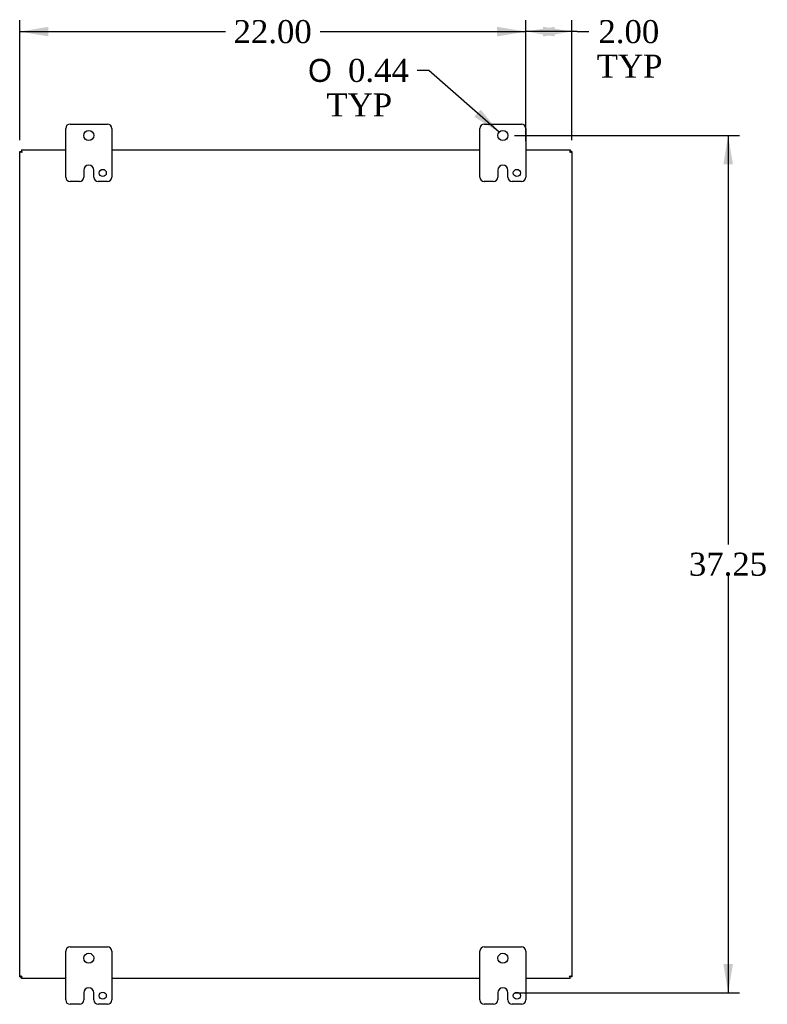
# Model space of a CAD drawing. Header units: inches. Extents: x 1 to 240, y -1 to 159.
# Tile 7 of 9: x 151 to 183, y 69 to 112. Entities that reach past the tile are written whole.
import ezdxf
from ezdxf.enums import TextEntityAlignment as Align

# ---------------------------------------------------------------- set-up
doc = ezdxf.new("R2010")
doc.units = ezdxf.units.IN
doc.header["$MEASUREMENT"] = 0
for name, color, linetype in [('COM55391', 7, 'Continuous'), ('Default', 7, 'Continuous'), ('FET07752', 7, 'Continuous')]:
    doc.layers.add(name, color=color, linetype=linetype)
doc.styles.add('SEACAD_Solid_Edge_ANSI1_Symbols', font='txt')
doc.styles.add('SEACAD_Times_New_Roman', font='times.ttf')
doc.dimstyles.new('HAMMOND_(STH_-_240x160)', dxfattribs={"dimtxt": 1, "dimasz": 1.25, "dimexe": 0.5, "dimexo": 0.5, "dimgap": 0.25, "dimtad": 0, "dimtih": 1, "dimtoh": 1, "dimzin": 0, "dimdsep": 46, "dimtxsty": 'SEACAD_Times_New_Roman', "dimblk1": '_SE_FILLED', "dimblk2": '_SE_FILLED', "dimsah": 1, "dimcen": 0.5, "dimadec": 0, "dimazin": 0, "dimtfac": 0.8, "dimtofl": 0, "dimtmove": 0, "dimatfit": 3, "dimfxl": 1, "dimtolj": 1, "dimtzin": 0, "dimarcsym": 0})

# ---------------------------------------------------------------- blocks, each defined once
blk = doc.blocks.new('SE2')
at = {"layer": 'COM55391', "color": 7, "linetype": 'Continuous'}
for p, q in [((150.794, 105.969), (150.799, 105.969)), ((150.794, 70.114), (150.794, 105.969)), ((150.799, 105.969), (150.866, 105.969)), ((150.866, 106.041), (152.794, 106.041)), ((150.866, 106.041), (150.866, 106.037)), ((150.866, 106.037), (150.866, 105.969)), ((150.866, 105.969), (150.868, 105.968)), ((150.866, 105.969), (150.868, 105.968)), ((150.869, 105.967), (150.902, 105.933)), ((150.869, 105.967), (150.902, 105.933)), ((154.794, 106.041), (170.794, 106.041)), ((172.794, 106.041), (174.722, 106.041)), ((174.72, 105.967), (174.686, 105.933)), ((174.72, 105.967), (174.686, 105.933)), ((174.722, 105.969), (174.72, 105.968)), ((174.722, 105.969), (174.72, 105.968)), ((174.722, 106.041), (174.722, 106.037)), ((174.722, 106.037), (174.722, 105.969)), ((174.789, 105.969), (174.722, 105.969)), ((174.794, 105.969), (174.789, 105.969)), ((174.794, 105.969), (174.794, 70.114)), ((150.794, 70.114), (150.799, 70.114)), ((150.799, 70.114), (150.866, 70.114)), ((150.866, 70.113), (150.868, 70.115)), ((150.866, 70.114), (150.868, 70.115)), ((150.866, 70.046), (150.866, 70.113)), ((150.866, 70.041), (150.866, 70.046)), ((152.794, 70.041), (150.866, 70.041)), ((150.869, 70.116), (150.902, 70.149)), ((150.869, 70.116), (150.902, 70.149)), ((170.794, 70.041), (154.794, 70.041)), ((174.722, 70.041), (172.794, 70.041)), ((174.72, 70.116), (174.686, 70.149)), ((174.72, 70.116), (174.686, 70.149)), ((174.722, 70.113), (174.72, 70.115)), ((174.722, 70.114), (174.72, 70.115)), ((174.789, 70.114), (174.722, 70.114)), ((174.722, 70.046), (174.722, 70.113)), ((174.722, 70.041), (174.722, 70.046)), ((174.794, 70.114), (174.789, 70.114))]:
    blk.add_line(p, q, dxfattribs=at)
for points in [[(150.799, 105.969), (150.8, 105.965), (150.801, 105.962), (150.804, 105.957), (150.806, 105.955), (150.81, 105.952), (150.813, 105.951), (150.818, 105.95), (150.821, 105.949), (150.831, 105.949), (150.839, 105.95), (150.85, 105.954), (150.854, 105.956), (150.862, 105.961), (150.865, 105.963), (150.869, 105.967)], [(150.869, 105.967), (150.872, 105.97), (150.875, 105.974), (150.879, 105.981), (150.881, 105.985), (150.884, 105.993), (150.885, 105.997), (150.886, 106.004), (150.887, 106.008), (150.886, 106.017), (150.885, 106.023), (150.88, 106.03), (150.878, 106.032), (150.873, 106.035), (150.87, 106.036), (150.866, 106.037)], [(174.722, 106.037), (174.718, 106.036), (174.715, 106.035), (174.71, 106.032), (174.708, 106.03), (174.705, 106.025), (174.704, 106.023), (174.702, 106.017), (174.702, 106.014), (174.701, 106.004), (174.703, 105.997), (174.707, 105.985), (174.709, 105.981), (174.713, 105.974), (174.716, 105.97), (174.72, 105.967)], [(174.72, 105.967), (174.723, 105.963), (174.726, 105.961), (174.734, 105.956), (174.738, 105.954), (174.746, 105.951), (174.749, 105.95), (174.757, 105.949), (174.76, 105.949), (174.77, 105.949), (174.776, 105.951), (174.782, 105.955), (174.784, 105.957), (174.787, 105.962), (174.788, 105.965), (174.789, 105.969)], [(150.869, 70.116), (150.865, 70.12), (150.862, 70.122), (150.854, 70.127), (150.85, 70.129), (150.843, 70.131), (150.839, 70.132), (150.831, 70.134), (150.828, 70.134), (150.818, 70.134), (150.812, 70.132), (150.806, 70.128), (150.804, 70.126), (150.801, 70.121), (150.8, 70.118), (150.799, 70.114)], [(150.866, 70.046), (150.87, 70.047), (150.873, 70.048), (150.878, 70.051), (150.88, 70.053), (150.883, 70.058), (150.884, 70.06), (150.886, 70.066), (150.886, 70.069), (150.887, 70.079), (150.885, 70.086), (150.881, 70.098), (150.879, 70.102), (150.875, 70.109), (150.872, 70.113), (150.869, 70.116)], [(174.72, 70.116), (174.716, 70.113), (174.713, 70.109), (174.709, 70.102), (174.707, 70.098), (174.704, 70.09), (174.703, 70.086), (174.702, 70.079), (174.702, 70.075), (174.702, 70.065), (174.703, 70.06), (174.708, 70.053), (174.71, 70.051), (174.715, 70.048), (174.718, 70.047), (174.722, 70.046)], [(174.789, 70.114), (174.788, 70.118), (174.787, 70.121), (174.784, 70.126), (174.782, 70.128), (174.778, 70.131), (174.775, 70.132), (174.77, 70.133), (174.767, 70.134), (174.757, 70.134), (174.749, 70.133), (174.738, 70.129), (174.734, 70.127), (174.726, 70.122), (174.723, 70.12), (174.72, 70.116)]]:
    blk.add_open_spline(points, degree=3, knots=[0, 0, 0, 0, 0.125, 0.125, 0.25, 0.25, 0.375, 0.375, 0.5, 0.5, 0.75, 0.75, 0.875, 0.875, 1, 1, 1, 1], dxfattribs=at)
at = {"layer": 'FET07752', "color": 7, "linetype": 'Continuous'}
for p, q in [((152.794, 104.854), (152.794, 106.979)), ((152.982, 107.166), (154.607, 107.166)), ((154.794, 106.979), (154.794, 104.854)), ((170.794, 104.854), (170.794, 106.979)), ((170.982, 107.166), (172.607, 107.166)), ((172.794, 106.979), (172.794, 104.854)), ((153.795, 105.384), (153.794, 105.384)), ((171.795, 105.384), (171.794, 105.384)), ((153.576, 105.166), (153.576, 104.854)), ((154.013, 104.854), (154.013, 105.166)), ((171.576, 105.166), (171.576, 104.854)), ((172.013, 104.854), (172.013, 105.166)), ((153.389, 104.666), (152.982, 104.666)), ((154.607, 104.666), (154.2, 104.666)), ((171.389, 104.666), (170.982, 104.666)), ((172.607, 104.666), (172.2, 104.666)), ((152.794, 69.104), (152.794, 71.229)), ((152.982, 71.416), (154.607, 71.416)), ((154.794, 71.229), (154.794, 69.104)), ((170.794, 69.104), (170.794, 71.229)), ((170.982, 71.416), (172.607, 71.416)), ((172.794, 71.229), (172.794, 69.104)), ((153.576, 69.416), (153.576, 69.104)), ((153.795, 69.634), (153.794, 69.634)), ((154.013, 69.104), (154.013, 69.416)), ((171.576, 69.416), (171.576, 69.104)), ((171.795, 69.634), (171.794, 69.634)), ((172.013, 69.104), (172.013, 69.416)), ((153.389, 68.916), (152.982, 68.916)), ((154.607, 68.916), (154.2, 68.916)), ((171.389, 68.916), (170.982, 68.916)), ((172.607, 68.916), (172.2, 68.916))]:
    blk.add_line(p, q, dxfattribs=at)
for centre, radius in [((153.794, 106.666), 0.219), ((171.794, 106.666), 0.219), ((154.403, 105.041), 0.156), ((172.403, 105.041), 0.156), ((153.794, 70.916), 0.219), ((171.794, 70.916), 0.219), ((154.403, 69.291), 0.156), ((172.403, 69.291), 0.156)]:
    blk.add_circle(centre, radius, dxfattribs=at)
for centre, radius, start, end in [((152.982, 106.979), 0.188, 90, 180), ((154.607, 106.979), 0.188, 0, 90), ((170.982, 106.979), 0.188, 90, 180), ((172.607, 106.979), 0.187, 0, 90), ((153.794, 105.166), 0.218, 90, 180), ((153.795, 105.166), 0.218, 0, 90), ((171.794, 105.166), 0.218, 90, 180), ((171.795, 105.166), 0.218, 0, 90), ((152.982, 104.854), 0.188, 180, 270), ((153.389, 104.854), 0.188, 270, 0), ((154.2, 104.854), 0.188, 180, 270), ((154.607, 104.854), 0.188, 270, 0), ((170.982, 104.854), 0.188, 180, 270), ((171.389, 104.854), 0.188, 270, 0), ((172.2, 104.854), 0.188, 180, 270), ((172.607, 104.854), 0.188, 270, 0), ((152.982, 71.229), 0.188, 90, 180), ((154.607, 71.229), 0.188, 0, 90), ((170.982, 71.229), 0.188, 90, 180), ((172.607, 71.229), 0.187, 0, 90), ((153.794, 69.416), 0.218, 90, 180), ((153.795, 69.416), 0.218, 0, 90), ((171.794, 69.416), 0.218, 90, 180), ((171.795, 69.416), 0.218, 0, 90), ((152.982, 69.104), 0.187, 180, 270), ((153.389, 69.104), 0.188, 270, 0), ((154.2, 69.104), 0.188, 180, 270), ((154.607, 69.104), 0.188, 270, 0), ((170.982, 69.104), 0.188, 180, 270), ((171.389, 69.104), 0.188, 270, 0), ((172.2, 69.104), 0.188, 180, 270), ((172.607, 69.104), 0.188, 270, 0)]:
    blk.add_arc(centre, radius, start, end, dxfattribs=at)
blk = doc.blocks.new('DMBLK6777')
at = {"layer": 'Default', "linetype": 'Continuous'}
for points in [[(152.044, 111.391), (150.794, 111.183), (152.044, 110.975)], [(171.544, 111.391), (171.544, 110.975), (172.794, 111.183)]]:
    blk.add_hatch(color=7, dxfattribs=at).paths.add_polyline_path(points)
at = {"layer": 'Default', "color": 7, "linetype": 'Continuous'}
for p, q in [((150.794, 106.469), (150.794, 111.683)), ((172.794, 106.416), (172.794, 111.683)), ((150.794, 111.183), (159.738, 111.183)), ((163.85, 111.183), (172.794, 111.183))]:
    blk.add_line(p, q, dxfattribs=at)
at = {"layer": 'Default', "color": 7, "linetype": 'Continuous', "style": 'SEACAD_Times_New_Roman'}
blk.add_text('22.00', height=1, dxfattribs=at).set_placement((160.088, 111.683), align=Align.TOP_LEFT)
blk = doc.blocks.new('_SE_FILLED')
at = {"color": 0}
blk.add_line((0, 0), (-1, 0), dxfattribs=at)
blk.add_solid([(0, 0), (-1, -0.1665), (-1, 0.1665), (0, 0)], dxfattribs=at)
blk = doc.blocks.new('DMBLK6778')
at = {"layer": 'Default', "linetype": 'Continuous'}
for points in [[(174.044, 111.391), (172.794, 111.183), (174.044, 110.975)], [(173.544, 111.391), (173.544, 110.975), (174.794, 111.183)]]:
    blk.add_hatch(color=7, dxfattribs=at).paths.add_polyline_path(points)
at = {"layer": 'Default', "color": 7, "linetype": 'Continuous'}
for p, q in [((172.794, 106.416), (172.794, 111.683)), ((174.794, 106.469), (174.794, 111.683)), ((175.025, 111.183), (172.794, 111.183)), ((175.025, 111.183), (175.525, 111.183))]:
    blk.add_line(p, q, dxfattribs=at)
at = {"layer": 'Default', "color": 7, "linetype": 'Continuous', "style": 'SEACAD_Times_New_Roman'}
for s, p in [('2.00', (175.946, 111.683)), ('TYP', (175.875, 110.183))]:
    blk.add_text(s, height=1, dxfattribs=at).set_placement(p, align=Align.TOP_LEFT)
blk = doc.blocks.new('DMBLK6779')
at = {"layer": 'Default', "linetype": 'Continuous'}
for points in [[(181.792, 105.416), (181.583, 106.666), (181.375, 105.416)], [(181.792, 70.666), (181.375, 70.666), (181.583, 69.416)]]:
    blk.add_hatch(color=7, dxfattribs=at).paths.add_polyline_path(points)
at = {"layer": 'Default', "color": 7, "linetype": 'Continuous'}
for p, q in [((172.294, 106.666), (182.083, 106.666)), ((181.583, 106.666), (181.583, 88.891)), ((181.583, 87.541), (181.583, 69.416)), ((172.295, 69.416), (182.083, 69.416))]:
    blk.add_line(p, q, dxfattribs=at)
at = {"layer": 'Default', "color": 7, "linetype": 'Continuous', "style": 'SEACAD_Times_New_Roman'}
blk.add_text('37.25', height=1, dxfattribs=at).set_placement((179.877, 88.541), align=Align.TOP_LEFT)
blk = doc.blocks.new('DMBLK6802')
at = {"layer": 'Default', "linetype": 'Continuous'}
blk.add_hatch(color=7, dxfattribs=at).paths.add_polyline_path([(170.553, 107.479), (171.63, 106.811), (170.828, 107.792)])
at = {"layer": 'Default', "color": 7, "linetype": 'Continuous'}
for p, q in [((168.569, 109.497), (168.069, 109.497)), ((171.63, 106.811), (168.569, 109.497))]:
    blk.add_line(p, q, dxfattribs=at)
for s, style, p in [('O', 'SEACAD_Solid_Edge_ANSI1_Symbols', (163.325, 109.997)), ('0.44', 'SEACAD_Times_New_Roman', (165.065, 109.997)), ('TYP', 'SEACAD_Times_New_Roman', (164.124, 108.497))]:
    blk.add_text(s, height=1, dxfattribs=dict(at, style=style)).set_placement(p, align=Align.TOP_LEFT)

msp = doc.modelspace()

# ---------------------------------------------------------------- block references
at = {"layer": 'Default'}
msp.add_blockref('SE2', (0, 0), dxfattribs=at)

# ---------------------------------------------------------------- dimensions: what is measured, and where the dimension line sits
at = {"layer": 'Default', "color": 7, "linetype": 'Continuous'}
for base, p1, p2, angle, picture, middle in [((150.794, 111.183), (150.794, 105.969), (172.794, 105.916), 359.8623, 'DMBLK6777', (161.794, 111.183)), ((181.583, 106.666), (171.794, 106.666), (171.795, 69.416), 270.0008, 'DMBLK6779', (181.583, 88.041))]:
    dim = msp.add_linear_dim(base=base, p1=p1, p2=p2, angle=angle, text='\\A1;<>', dimstyle='HAMMOND_(STH_-_240x160)', dxfattribs=at)
    dim.commit()
    dim.dimension.update_dxf_attribs({"geometry": picture, "text_midpoint": middle, "dimtype": 161})
dim = msp.add_linear_dim(base=(172.794, 111.183), p1=(174.794, 105.969), p2=(172.794, 105.916), text='\\A1;<>\\PTYP', dimstyle='HAMMOND_(STH_-_240x160)', override={"dimtmove": 1}, dxfattribs=at)
dim.commit()
dim.dimension.update_dxf_attribs({"geometry": 'DMBLK6778', "text_midpoint": (175.525, 111.183), "dimtype": 160})
dim = msp.add_diameter_dim_2p(p1=(171.958, 106.522), p2=(171.63, 106.811), text='\\A1;<>\\PTYP', dimstyle='HAMMOND_(STH_-_240x160)', dxfattribs=at)
dim.commit()
dim.dimension.update_dxf_attribs({"geometry": 'DMBLK6802', "text_midpoint": (168.069, 109.497), "dimtype": 163})

doc.saveas('drawing.dxf')
